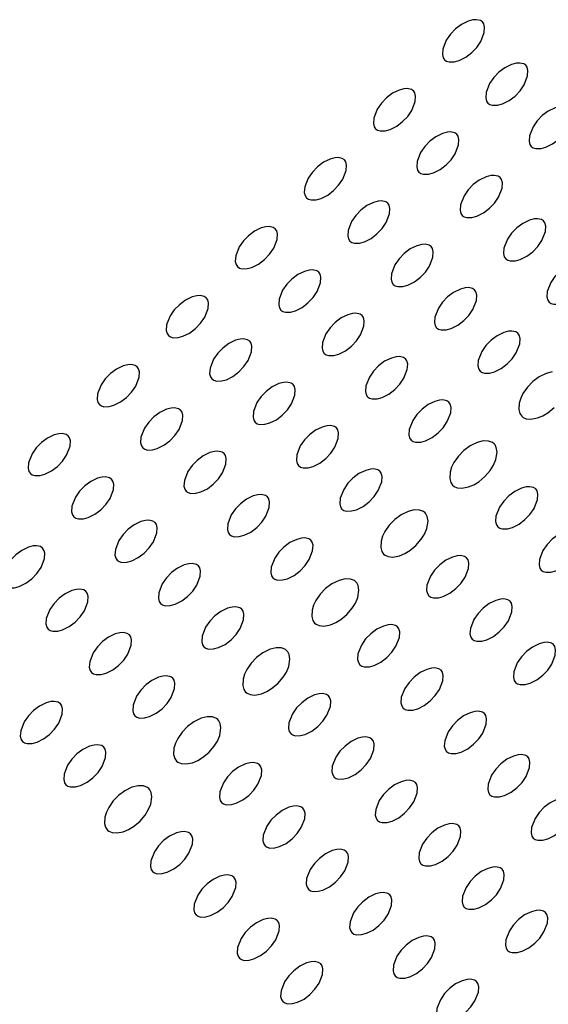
# Model space of a CAD drawing. Header units: millimetres. Extents: x 0 to 0.902, y -0.904 to 0.
# Tile 3 of 6: x 0.201 to 0.391, y -0.684 to -0.33. Entities that reach past the tile are written whole.
import ezdxf

# ---------------------------------------------------------------- set-up
doc = ezdxf.new("R2010")
doc.units = ezdxf.units.MM
doc.layers.add('BLOCKS', color=3, linetype='Continuous')

msp = doc.modelspace()

# ---------------------------------------------------------------- linework, layer by layer
at = {"layer": 'BLOCKS'}
for points in [[(0.36801, -0.33506), (0.36813, -0.33312), (0.36785, -0.332), (0.36736, -0.33127), (0.36662, -0.33078), (0.36515, -0.33047), (0.36396, -0.33054), (0.36227, -0.33098), (0.35987, -0.33214), (0.35772, -0.33374), (0.35589, -0.33563), (0.3544, -0.33779), (0.35313, -0.34101), (0.353, -0.34297), (0.35328, -0.34411), (0.35378, -0.34485), (0.35449, -0.34533), (0.35543, -0.3456), (0.35724, -0.34556), (0.35899, -0.3451), (0.36137, -0.34391), (0.3635, -0.3423), (0.36531, -0.34041), (0.36678, -0.33825)], [(0.38234, -0.35381), (0.38357, -0.35062), (0.38369, -0.34867), (0.38341, -0.34756), (0.38291, -0.34683), (0.38218, -0.34633), (0.38071, -0.34602), (0.37952, -0.3461), (0.37783, -0.34653), (0.37542, -0.3477), (0.37327, -0.3493), (0.37145, -0.35119), (0.36995, -0.35335), (0.36869, -0.35656), (0.36855, -0.35853), (0.36883, -0.35966), (0.36933, -0.36041), (0.37004, -0.36089), (0.37098, -0.36116), (0.3728, -0.36112), (0.37454, -0.36065), (0.37693, -0.35947), (0.37906, -0.35786), (0.38087, -0.35597)], [(0.34326, -0.35981), (0.34338, -0.35787), (0.3431, -0.35675), (0.34261, -0.35602), (0.34187, -0.35552), (0.3404, -0.35522), (0.33921, -0.35529), (0.33753, -0.35573), (0.33512, -0.35689), (0.33297, -0.35849), (0.33114, -0.36038), (0.32965, -0.36254), (0.32838, -0.36576), (0.32825, -0.36772), (0.32853, -0.36886), (0.32903, -0.3696), (0.32974, -0.37008), (0.33068, -0.37035), (0.33249, -0.37031), (0.33424, -0.36984), (0.33662, -0.36866), (0.33876, -0.36705), (0.34056, -0.36516), (0.34203, -0.363)], [(0.39912, -0.36617), (0.39925, -0.36423), (0.39896, -0.36312), (0.39847, -0.36238), (0.39773, -0.36189), (0.39627, -0.36158), (0.39507, -0.36166), (0.39339, -0.36209), (0.39098, -0.36325), (0.38883, -0.36485), (0.387, -0.36674), (0.38551, -0.3689), (0.38424, -0.37212), (0.38411, -0.37408), (0.38439, -0.37522), (0.38489, -0.37596), (0.3856, -0.37645), (0.38654, -0.37671), (0.38836, -0.37668), (0.3901, -0.37621), (0.39249, -0.37502), (0.39462, -0.37341), (0.39642, -0.37152), (0.39789, -0.36936)], [(0.35759, -0.37856), (0.35882, -0.37537), (0.35894, -0.37342), (0.35866, -0.37231), (0.35816, -0.37158), (0.35743, -0.37108), (0.35596, -0.37077), (0.35477, -0.37085), (0.35308, -0.37128), (0.35067, -0.37245), (0.34852, -0.37405), (0.3467, -0.37593), (0.3452, -0.37809), (0.34394, -0.38131), (0.3438, -0.38328), (0.34409, -0.38441), (0.34458, -0.38515), (0.34529, -0.38564), (0.34624, -0.38591), (0.34805, -0.38587), (0.34979, -0.3854), (0.35218, -0.38422), (0.35431, -0.3826), (0.35612, -0.38071)], [(0.31851, -0.38456), (0.31864, -0.38262), (0.31835, -0.3815), (0.31786, -0.38077), (0.31712, -0.38027), (0.31566, -0.37997), (0.31446, -0.38004), (0.31278, -0.38047), (0.31037, -0.38164), (0.30822, -0.38324), (0.30639, -0.38513), (0.3049, -0.38729), (0.30363, -0.3905), (0.3035, -0.39247), (0.30378, -0.39361), (0.30428, -0.39435), (0.30499, -0.39483), (0.30593, -0.3951), (0.30775, -0.39506), (0.30949, -0.39459), (0.31188, -0.39341), (0.31401, -0.3918), (0.31581, -0.38991), (0.31728, -0.38775)], [(0.37438, -0.39092), (0.3745, -0.38898), (0.37421, -0.38786), (0.37372, -0.38713), (0.37299, -0.38664), (0.37152, -0.38633), (0.37032, -0.38641), (0.36864, -0.38684), (0.36623, -0.388), (0.36408, -0.3896), (0.36225, -0.39149), (0.36076, -0.39365), (0.3595, -0.39687), (0.35936, -0.39883), (0.35964, -0.39997), (0.36014, -0.40071), (0.36085, -0.40119), (0.36179, -0.40146), (0.36361, -0.40143), (0.36535, -0.40096), (0.36774, -0.39977), (0.36987, -0.39816), (0.37167, -0.39627), (0.37314, -0.39411)], [(0.33284, -0.4033), (0.33407, -0.40012), (0.33419, -0.39817), (0.33391, -0.39706), (0.33341, -0.39632), (0.33268, -0.39583), (0.33121, -0.39552), (0.33002, -0.3956), (0.32833, -0.39603), (0.32593, -0.3972), (0.32377, -0.3988), (0.32195, -0.40068), (0.32046, -0.40284), (0.31919, -0.40606), (0.31905, -0.40802), (0.31934, -0.40916), (0.31984, -0.4099), (0.32055, -0.41039), (0.32149, -0.41066), (0.3233, -0.41062), (0.32505, -0.41015), (0.32743, -0.40896), (0.32956, -0.40735), (0.33137, -0.40546)], [(0.38993, -0.40648), (0.39005, -0.40454), (0.38977, -0.40342), (0.38928, -0.40269), (0.38854, -0.40219), (0.38707, -0.40189), (0.38588, -0.40196), (0.3842, -0.40239), (0.38179, -0.40356), (0.37964, -0.40516), (0.37781, -0.40705), (0.37632, -0.40921), (0.37505, -0.41242), (0.37492, -0.41439), (0.3752, -0.41553), (0.3757, -0.41627), (0.37641, -0.41675), (0.37735, -0.41702), (0.37916, -0.41698), (0.38091, -0.41651), (0.38329, -0.41533), (0.38542, -0.41372), (0.38723, -0.41183), (0.3887, -0.40967)], [(0.29377, -0.40931), (0.29389, -0.40736), (0.2936, -0.40625), (0.29311, -0.40552), (0.29238, -0.40502), (0.29091, -0.40471), (0.28971, -0.40479), (0.28803, -0.40522), (0.28562, -0.40639), (0.28347, -0.40799), (0.28164, -0.40988), (0.28015, -0.41204), (0.27889, -0.41525), (0.27875, -0.41722), (0.27903, -0.41835), (0.27953, -0.41909), (0.28024, -0.41958), (0.28118, -0.41985), (0.283, -0.41981), (0.28474, -0.41934), (0.28713, -0.41816), (0.28926, -0.41655), (0.29106, -0.41466), (0.29253, -0.4125)], [(0.34963, -0.41567), (0.34975, -0.41373), (0.34947, -0.41261), (0.34897, -0.41188), (0.34824, -0.41139), (0.34677, -0.41108), (0.34558, -0.41115), (0.34389, -0.41159), (0.34148, -0.41275), (0.33933, -0.41435), (0.3375, -0.41624), (0.33601, -0.4184), (0.33475, -0.42162), (0.33461, -0.42358), (0.33489, -0.42472), (0.33539, -0.42546), (0.3361, -0.42594), (0.33704, -0.42621), (0.33886, -0.42617), (0.3406, -0.42571), (0.34299, -0.42452), (0.34512, -0.42291), (0.34692, -0.42102), (0.3484, -0.41886)], [(0.30809, -0.42805), (0.30932, -0.42486), (0.30944, -0.42292), (0.30916, -0.42181), (0.30867, -0.42107), (0.30793, -0.42058), (0.30646, -0.42027), (0.30527, -0.42035), (0.30359, -0.42078), (0.30118, -0.42194), (0.29903, -0.42354), (0.2972, -0.42543), (0.29571, -0.42759), (0.29444, -0.43081), (0.29431, -0.43277), (0.29459, -0.43391), (0.29509, -0.43465), (0.2958, -0.43514), (0.29674, -0.4354), (0.29855, -0.43537), (0.3003, -0.4349), (0.30268, -0.43371), (0.30481, -0.4321), (0.30662, -0.43021)], [(0.40549, -0.42204), (0.40561, -0.42009), (0.40533, -0.41898), (0.40483, -0.41824), (0.4041, -0.41775), (0.40263, -0.41744), (0.40144, -0.41752), (0.39975, -0.41795), (0.39734, -0.41912), (0.39519, -0.42072), (0.39337, -0.4226), (0.39187, -0.42476), (0.39061, -0.42798), (0.39047, -0.42994), (0.39075, -0.43108), (0.39125, -0.43182), (0.39196, -0.43231), (0.3929, -0.43258), (0.39472, -0.43254), (0.39646, -0.43207), (0.39885, -0.43089), (0.40098, -0.42927), (0.40279, -0.42738), (0.40426, -0.42523)], [(0.36518, -0.43123), (0.36531, -0.42928), (0.36502, -0.42817), (0.36453, -0.42744), (0.36379, -0.42694), (0.36232, -0.42663), (0.36113, -0.42671), (0.35945, -0.42714), (0.35704, -0.42831), (0.35489, -0.42991), (0.35306, -0.4318), (0.35157, -0.43396), (0.3503, -0.43717), (0.35017, -0.43914), (0.35045, -0.44027), (0.35095, -0.44102), (0.35166, -0.4415), (0.3526, -0.44177), (0.35441, -0.44173), (0.35616, -0.44126), (0.35854, -0.44008), (0.36068, -0.43847), (0.36248, -0.43658), (0.36395, -0.43442)], [(0.26902, -0.43406), (0.26914, -0.43211), (0.26886, -0.431), (0.26836, -0.43027), (0.26763, -0.42977), (0.26616, -0.42946), (0.26497, -0.42954), (0.26328, -0.42997), (0.26087, -0.43114), (0.25872, -0.43274), (0.25689, -0.43462), (0.2554, -0.43678), (0.25414, -0.44), (0.254, -0.44197), (0.25428, -0.4431), (0.25478, -0.44384), (0.25549, -0.44433), (0.25643, -0.4446), (0.25825, -0.44456), (0.25999, -0.44409), (0.26238, -0.44291), (0.26451, -0.44129), (0.26631, -0.4394), (0.26779, -0.43725)], [(0.32488, -0.44042), (0.325, -0.43848), (0.32472, -0.43736), (0.32422, -0.43663), (0.32349, -0.43613), (0.32202, -0.43583), (0.32083, -0.4359), (0.31914, -0.43634), (0.31673, -0.4375), (0.31458, -0.4391), (0.31276, -0.44099), (0.31126, -0.44315), (0.31, -0.44637), (0.30986, -0.44833), (0.31014, -0.44947), (0.31064, -0.45021), (0.31135, -0.45069), (0.31229, -0.45096), (0.31411, -0.45092), (0.31585, -0.45046), (0.31824, -0.44927), (0.32037, -0.44766), (0.32218, -0.44577), (0.32365, -0.44361)], [(0.28334, -0.4528), (0.28457, -0.44961), (0.28469, -0.44767), (0.28441, -0.44655), (0.28392, -0.44582), (0.28318, -0.44533), (0.28171, -0.44502), (0.28052, -0.4451), (0.27884, -0.44553), (0.27643, -0.44669), (0.27428, -0.44829), (0.27245, -0.45018), (0.27096, -0.45234), (0.26969, -0.45556), (0.26956, -0.45752), (0.26984, -0.45866), (0.27034, -0.4594), (0.27105, -0.45988), (0.27199, -0.46015), (0.2738, -0.46012), (0.27555, -0.45965), (0.27793, -0.45846), (0.28007, -0.45685), (0.28187, -0.45496)], [(0.38074, -0.44678), (0.38086, -0.44484), (0.38058, -0.44373), (0.38008, -0.44299), (0.37935, -0.4425), (0.37788, -0.44219), (0.37669, -0.44227), (0.375, -0.4427), (0.3726, -0.44386), (0.37044, -0.44546), (0.36862, -0.44735), (0.36712, -0.44951), (0.36586, -0.45273), (0.36572, -0.45469), (0.36601, -0.45583), (0.36651, -0.45657), (0.36721, -0.45706), (0.36816, -0.45733), (0.36997, -0.45729), (0.37171, -0.45682), (0.3741, -0.45563), (0.37623, -0.45402), (0.37804, -0.45213), (0.37951, -0.44997)], [(0.34043, -0.45598), (0.34056, -0.45403), (0.34027, -0.45292), (0.33978, -0.45219), (0.33904, -0.45169), (0.33758, -0.45138), (0.33638, -0.45146), (0.3347, -0.45189), (0.33229, -0.45306), (0.33014, -0.45466), (0.32831, -0.45654), (0.32682, -0.4587), (0.32555, -0.46192), (0.32542, -0.46389), (0.3257, -0.46502), (0.3262, -0.46576), (0.32691, -0.46625), (0.32785, -0.46652), (0.32967, -0.46648), (0.33141, -0.46601), (0.3338, -0.46483), (0.33593, -0.46321), (0.33773, -0.46132), (0.3392, -0.45917)], [(0.24427, -0.4588), (0.24439, -0.45686), (0.24411, -0.45575), (0.24361, -0.45501), (0.24288, -0.45452), (0.24141, -0.45421), (0.24022, -0.45429), (0.23853, -0.45472), (0.23612, -0.45588), (0.23397, -0.45749), (0.23215, -0.45937), (0.23065, -0.46153), (0.22939, -0.46475), (0.22925, -0.46671), (0.22953, -0.46785), (0.23003, -0.46859), (0.23074, -0.46908), (0.23168, -0.46935), (0.2335, -0.46931), (0.23524, -0.46884), (0.23763, -0.46765), (0.23976, -0.46604), (0.24157, -0.46415), (0.24304, -0.46199)], [(0.30013, -0.46517), (0.30025, -0.46323), (0.29997, -0.46211), (0.29947, -0.46138), (0.29874, -0.46088), (0.29727, -0.46058), (0.29608, -0.46065), (0.29439, -0.46108), (0.29198, -0.46225), (0.28983, -0.46385), (0.28801, -0.46574), (0.28651, -0.4679), (0.28525, -0.47111), (0.28511, -0.47308), (0.2854, -0.47422), (0.28589, -0.47496), (0.2866, -0.47544), (0.28755, -0.47571), (0.28936, -0.47567), (0.2911, -0.4752), (0.29349, -0.47402), (0.29562, -0.47241), (0.29743, -0.47052), (0.2989, -0.46836)], [(0.25859, -0.47755), (0.25982, -0.47436), (0.25995, -0.47242), (0.25966, -0.4713), (0.25917, -0.47057), (0.25843, -0.47008), (0.25697, -0.46977), (0.25577, -0.46984), (0.25409, -0.47028), (0.25168, -0.47144), (0.24953, -0.47304), (0.2477, -0.47493), (0.24621, -0.47709), (0.24494, -0.48031), (0.24481, -0.48227), (0.24509, -0.48341), (0.24559, -0.48415), (0.2463, -0.48463), (0.24724, -0.4849), (0.24906, -0.48486), (0.2508, -0.4844), (0.25319, -0.48321), (0.25532, -0.4816), (0.25712, -0.47971)], [(0.35599, -0.47153), (0.35611, -0.46959), (0.35583, -0.46847), (0.35533, -0.46774), (0.3546, -0.46725), (0.35313, -0.46694), (0.35194, -0.46702), (0.35025, -0.46745), (0.34785, -0.46861), (0.3457, -0.47021), (0.34387, -0.4721), (0.34238, -0.47426), (0.34111, -0.47748), (0.34097, -0.47944), (0.34126, -0.48058), (0.34176, -0.48132), (0.34247, -0.48181), (0.34341, -0.48207), (0.34522, -0.48204), (0.34697, -0.48157), (0.34935, -0.48038), (0.35148, -0.47877), (0.35329, -0.47688), (0.35476, -0.47472)], [(0.31569, -0.48073), (0.31581, -0.47878), (0.31552, -0.47767), (0.31503, -0.47693), (0.3143, -0.47644), (0.31283, -0.47613), (0.31163, -0.47621), (0.30995, -0.47664), (0.30754, -0.47781), (0.30539, -0.47941), (0.30356, -0.48129), (0.30207, -0.48345), (0.30081, -0.48667), (0.30067, -0.48863), (0.30095, -0.48977), (0.30145, -0.49051), (0.30216, -0.491), (0.3031, -0.49127), (0.30492, -0.49123), (0.30666, -0.49076), (0.30905, -0.48957), (0.31118, -0.48796), (0.31298, -0.48607), (0.31445, -0.48392)], [(0.21952, -0.48355), (0.21964, -0.48161), (0.21936, -0.4805), (0.21886, -0.47976), (0.21813, -0.47927), (0.21666, -0.47896), (0.21547, -0.47904), (0.21378, -0.47947), (0.21137, -0.48063), (0.20922, -0.48223), (0.2074, -0.48412), (0.2059, -0.48628), (0.20464, -0.4895), (0.2045, -0.49146), (0.20479, -0.4926), (0.20528, -0.49334), (0.20599, -0.49383), (0.20694, -0.49409), (0.20875, -0.49406), (0.21049, -0.49359), (0.21288, -0.4924), (0.21501, -0.49079), (0.21682, -0.4889), (0.21829, -0.48674)], [(0.37216, -0.48829), (0.3726, -0.48566), (0.37234, -0.48402), (0.37187, -0.48307), (0.37153, -0.48266), (0.37102, -0.48225), (0.36959, -0.48169), (0.36766, -0.48164), (0.36546, -0.48218), (0.36292, -0.48341), (0.36065, -0.4851), (0.35872, -0.4871), (0.35714, -0.48939), (0.35632, -0.49109), (0.35578, -0.49289), (0.35564, -0.49514), (0.35602, -0.49655), (0.35668, -0.49751), (0.3572, -0.49794), (0.3583, -0.49841), (0.36001, -0.49858), (0.36235, -0.49813), (0.36426, -0.49734), (0.36604, -0.49627), (0.36827, -0.4944), (0.37016, -0.4922), (0.37131, -0.49032)], [(0.27538, -0.48992), (0.2755, -0.48797), (0.27522, -0.48686), (0.27472, -0.48613), (0.27399, -0.48563), (0.27252, -0.48532), (0.27133, -0.4854), (0.26964, -0.48583), (0.26724, -0.487), (0.26508, -0.4886), (0.26326, -0.49049), (0.26177, -0.49265), (0.2605, -0.49586), (0.26036, -0.49783), (0.26065, -0.49896), (0.26115, -0.49971), (0.26186, -0.50019), (0.2628, -0.50046), (0.26461, -0.50042), (0.26636, -0.49995), (0.26874, -0.49877), (0.27087, -0.49716), (0.27268, -0.49527), (0.27415, -0.49311)], [(0.23384, -0.5023), (0.23508, -0.49911), (0.2352, -0.49717), (0.23491, -0.49605), (0.23442, -0.49532), (0.23369, -0.49482), (0.23222, -0.49452), (0.23102, -0.49459), (0.22934, -0.49503), (0.22693, -0.49619), (0.22478, -0.49779), (0.22295, -0.49968), (0.22146, -0.50184), (0.2202, -0.50506), (0.22006, -0.50702), (0.22034, -0.50816), (0.22084, -0.5089), (0.22155, -0.50938), (0.22249, -0.50965), (0.22431, -0.50961), (0.22605, -0.50914), (0.22844, -0.50796), (0.23057, -0.50635), (0.23237, -0.50446)], [(0.33124, -0.49628), (0.33136, -0.49434), (0.33108, -0.49322), (0.33059, -0.49249), (0.32985, -0.492), (0.32838, -0.49169), (0.32719, -0.49176), (0.32551, -0.4922), (0.3231, -0.49336), (0.32095, -0.49496), (0.31912, -0.49685), (0.31763, -0.49901), (0.31636, -0.50223), (0.31623, -0.50419), (0.31651, -0.50533), (0.31701, -0.50607), (0.31772, -0.50655), (0.31866, -0.50682), (0.32047, -0.50678), (0.32222, -0.50632), (0.3246, -0.50513), (0.32673, -0.50352), (0.32854, -0.50163), (0.33001, -0.49947)], [(0.38587, -0.50584), (0.3871, -0.50265), (0.38723, -0.5007), (0.38694, -0.49959), (0.38645, -0.49886), (0.38571, -0.49836), (0.38424, -0.49805), (0.38305, -0.49813), (0.38137, -0.49856), (0.37896, -0.49973), (0.37681, -0.50133), (0.37498, -0.50321), (0.37349, -0.50537), (0.37222, -0.50859), (0.37209, -0.51055), (0.37237, -0.51169), (0.37287, -0.51243), (0.37358, -0.51292), (0.37452, -0.51319), (0.37633, -0.51315), (0.37808, -0.51268), (0.38047, -0.5115), (0.3826, -0.50988), (0.3844, -0.50799)], [(0.29094, -0.50547), (0.29106, -0.50353), (0.29078, -0.50242), (0.29028, -0.50168), (0.28955, -0.50119), (0.28808, -0.50088), (0.28689, -0.50096), (0.2852, -0.50139), (0.28279, -0.50255), (0.28064, -0.50415), (0.27881, -0.50604), (0.27732, -0.5082), (0.27606, -0.51142), (0.27592, -0.51338), (0.2762, -0.51452), (0.2767, -0.51526), (0.27741, -0.51575), (0.27835, -0.51601), (0.28017, -0.51598), (0.28191, -0.51551), (0.2843, -0.51432), (0.28643, -0.51271), (0.28823, -0.51082), (0.28971, -0.50866)], [(0.34741, -0.51304), (0.34785, -0.51041), (0.3476, -0.50877), (0.34712, -0.50782), (0.34678, -0.50741), (0.34627, -0.507), (0.34484, -0.50644), (0.34291, -0.50639), (0.34071, -0.50692), (0.33817, -0.50816), (0.3359, -0.50985), (0.33397, -0.51185), (0.33239, -0.51414), (0.33158, -0.51584), (0.33103, -0.51764), (0.33089, -0.51989), (0.33127, -0.5213), (0.33193, -0.52226), (0.33245, -0.52268), (0.33355, -0.52316), (0.33526, -0.52332), (0.3376, -0.52288), (0.33951, -0.52209), (0.34129, -0.52101), (0.34352, -0.51915), (0.34541, -0.51694), (0.34657, -0.51507)], [(0.25063, -0.51467), (0.25075, -0.51272), (0.25047, -0.51161), (0.24998, -0.51088), (0.24924, -0.51038), (0.24777, -0.51007), (0.24658, -0.51015), (0.2449, -0.51058), (0.24249, -0.51175), (0.24034, -0.51335), (0.23851, -0.51523), (0.23702, -0.51739), (0.23575, -0.52061), (0.23562, -0.52258), (0.2359, -0.52371), (0.2364, -0.52445), (0.23711, -0.52494), (0.23805, -0.52521), (0.23986, -0.52517), (0.24161, -0.5247), (0.24399, -0.52352), (0.24612, -0.5219), (0.24793, -0.52001), (0.2494, -0.51786)], [(0.40266, -0.5182), (0.40278, -0.51626), (0.4025, -0.51514), (0.402, -0.51441), (0.40127, -0.51392), (0.3998, -0.51361), (0.39861, -0.51368), (0.39692, -0.51412), (0.39452, -0.51528), (0.39236, -0.51688), (0.39054, -0.51877), (0.38905, -0.52093), (0.38778, -0.52415), (0.38764, -0.52611), (0.38793, -0.52725), (0.38843, -0.52799), (0.38914, -0.52847), (0.39008, -0.52874), (0.39189, -0.52871), (0.39363, -0.52824), (0.39602, -0.52705), (0.39815, -0.52544), (0.39996, -0.52355), (0.40143, -0.52139)], [(0.2091, -0.52705), (0.21033, -0.52386), (0.21045, -0.52192), (0.21017, -0.5208), (0.20967, -0.52007), (0.20894, -0.51957), (0.20747, -0.51927), (0.20628, -0.51934), (0.20459, -0.51977), (0.20218, -0.52094), (0.20003, -0.52254), (0.1982, -0.52443), (0.19671, -0.52659), (0.19545, -0.5298), (0.19531, -0.53177), (0.19559, -0.53291), (0.19609, -0.53365), (0.1968, -0.53413), (0.19774, -0.5344), (0.19956, -0.53436), (0.2013, -0.53389), (0.20369, -0.53271), (0.20582, -0.5311), (0.20762, -0.52921)], [(0.30649, -0.52103), (0.30662, -0.51909), (0.30633, -0.51797), (0.30584, -0.51724), (0.3051, -0.51674), (0.30363, -0.51644), (0.30244, -0.51651), (0.30076, -0.51695), (0.29835, -0.51811), (0.2962, -0.51971), (0.29437, -0.5216), (0.29288, -0.52376), (0.29161, -0.52698), (0.29148, -0.52894), (0.29176, -0.53008), (0.29226, -0.53082), (0.29297, -0.5313), (0.29391, -0.53157), (0.29572, -0.53153), (0.29747, -0.53107), (0.29986, -0.52988), (0.30199, -0.52827), (0.30379, -0.52638), (0.30526, -0.52422)], [(0.36112, -0.53058), (0.36235, -0.52739), (0.36248, -0.52545), (0.36219, -0.52434), (0.3617, -0.5236), (0.36096, -0.52311), (0.3595, -0.5228), (0.3583, -0.52288), (0.35662, -0.52331), (0.35421, -0.52447), (0.35206, -0.52608), (0.35023, -0.52796), (0.34874, -0.53012), (0.34747, -0.53334), (0.34734, -0.5353), (0.34762, -0.53644), (0.34812, -0.53718), (0.34883, -0.53767), (0.34977, -0.53794), (0.35159, -0.5379), (0.35333, -0.53743), (0.35572, -0.53624), (0.35785, -0.53463), (0.35965, -0.53274)], [(0.26619, -0.53022), (0.26631, -0.52828), (0.26603, -0.52716), (0.26553, -0.52643), (0.2648, -0.52594), (0.26333, -0.52563), (0.26214, -0.52571), (0.26045, -0.52614), (0.25804, -0.5273), (0.25589, -0.5289), (0.25407, -0.53079), (0.25257, -0.53295), (0.25131, -0.53617), (0.25117, -0.53813), (0.25145, -0.53927), (0.25195, -0.54001), (0.25266, -0.5405), (0.2536, -0.54076), (0.25542, -0.54073), (0.25716, -0.54026), (0.25955, -0.53907), (0.26168, -0.53746), (0.26349, -0.53557), (0.26496, -0.53341)], [(0.32266, -0.53779), (0.3231, -0.53516), (0.32285, -0.53352), (0.32237, -0.53257), (0.32203, -0.53216), (0.32152, -0.53175), (0.32009, -0.53119), (0.31816, -0.53114), (0.31596, -0.53167), (0.31342, -0.53291), (0.31115, -0.5346), (0.30922, -0.5366), (0.30764, -0.53889), (0.30683, -0.54058), (0.30628, -0.54239), (0.30615, -0.54464), (0.30652, -0.54605), (0.30718, -0.54701), (0.3077, -0.54743), (0.30881, -0.54791), (0.31051, -0.54807), (0.31285, -0.54763), (0.31477, -0.54684), (0.31654, -0.54576), (0.31877, -0.5439), (0.32066, -0.54169), (0.32182, -0.53982)], [(0.22588, -0.53942), (0.22601, -0.53747), (0.22572, -0.53636), (0.22523, -0.53562), (0.22449, -0.53513), (0.22302, -0.53482), (0.22183, -0.5349), (0.22015, -0.53533), (0.21774, -0.5365), (0.21559, -0.5381), (0.21376, -0.53998), (0.21227, -0.54214), (0.211, -0.54536), (0.21087, -0.54732), (0.21115, -0.54846), (0.21165, -0.5492), (0.21236, -0.54969), (0.2133, -0.54996), (0.21511, -0.54992), (0.21686, -0.54945), (0.21924, -0.54826), (0.22138, -0.54665), (0.22318, -0.54476), (0.22465, -0.5426)], [(0.37791, -0.54295), (0.37803, -0.54101), (0.37775, -0.53989), (0.37725, -0.53916), (0.37652, -0.53866), (0.37505, -0.53836), (0.37386, -0.53843), (0.37217, -0.53887), (0.36977, -0.54003), (0.36762, -0.54163), (0.36579, -0.54352), (0.3643, -0.54568), (0.36303, -0.5489), (0.3629, -0.55086), (0.36318, -0.552), (0.36368, -0.55274), (0.36439, -0.55322), (0.36533, -0.55349), (0.36714, -0.55345), (0.36889, -0.55299), (0.37127, -0.5518), (0.3734, -0.55019), (0.37521, -0.5483), (0.37668, -0.54614)], [(0.28174, -0.54578), (0.28187, -0.54384), (0.28158, -0.54272), (0.28109, -0.54199), (0.28035, -0.54149), (0.27889, -0.54119), (0.27769, -0.54126), (0.27601, -0.54169), (0.2736, -0.54286), (0.27145, -0.54446), (0.26962, -0.54635), (0.26813, -0.54851), (0.26686, -0.55172), (0.26673, -0.55369), (0.26701, -0.55483), (0.26751, -0.55557), (0.26822, -0.55605), (0.26916, -0.55632), (0.27098, -0.55628), (0.27272, -0.55581), (0.27511, -0.55463), (0.27724, -0.55302), (0.27904, -0.55113), (0.28051, -0.54897)], [(0.33637, -0.55533), (0.33761, -0.55214), (0.33773, -0.5502), (0.33744, -0.54909), (0.33695, -0.54835), (0.33622, -0.54786), (0.33475, -0.54755), (0.33356, -0.54763), (0.33187, -0.54806), (0.32946, -0.54922), (0.32731, -0.55082), (0.32548, -0.55271), (0.32399, -0.55487), (0.32273, -0.55809), (0.32259, -0.56005), (0.32287, -0.56119), (0.32337, -0.56193), (0.32408, -0.56242), (0.32502, -0.56268), (0.32684, -0.56265), (0.32858, -0.56218), (0.33097, -0.56099), (0.3331, -0.55938), (0.3349, -0.55749)], [(0.24144, -0.55497), (0.24156, -0.55303), (0.24128, -0.55191), (0.24078, -0.55118), (0.24005, -0.55069), (0.23858, -0.55038), (0.23739, -0.55045), (0.2357, -0.55089), (0.2333, -0.55205), (0.23114, -0.55365), (0.22932, -0.55554), (0.22782, -0.5577), (0.22656, -0.56092), (0.22642, -0.56288), (0.22671, -0.56402), (0.22721, -0.56476), (0.22791, -0.56524), (0.22886, -0.56551), (0.23067, -0.56547), (0.23241, -0.56501), (0.2348, -0.56382), (0.23693, -0.56221), (0.23874, -0.56032), (0.24021, -0.55816)], [(0.39347, -0.55851), (0.39359, -0.55656), (0.39331, -0.55545), (0.39281, -0.55472), (0.39208, -0.55422), (0.39061, -0.55391), (0.38942, -0.55399), (0.38773, -0.55442), (0.38532, -0.55559), (0.38317, -0.55719), (0.38134, -0.55908), (0.37985, -0.56124), (0.37859, -0.56445), (0.37845, -0.56642), (0.37873, -0.56755), (0.37923, -0.56829), (0.37994, -0.56878), (0.38088, -0.56905), (0.3827, -0.56901), (0.38444, -0.56854), (0.38683, -0.56736), (0.38896, -0.56575), (0.39077, -0.56386), (0.39224, -0.5617)], [(0.29791, -0.56254), (0.29835, -0.5599), (0.2981, -0.55827), (0.29762, -0.55731), (0.29728, -0.55691), (0.29677, -0.5565), (0.29534, -0.55594), (0.29342, -0.55589), (0.29121, -0.55642), (0.28867, -0.55766), (0.2864, -0.55935), (0.28447, -0.56135), (0.2829, -0.56363), (0.28208, -0.56533), (0.28153, -0.56713), (0.2814, -0.56939), (0.28177, -0.5708), (0.28243, -0.57176), (0.28296, -0.57218), (0.28406, -0.57266), (0.28576, -0.57282), (0.28811, -0.57238), (0.29002, -0.57158), (0.29179, -0.57051), (0.29402, -0.56865), (0.29591, -0.56644), (0.29707, -0.56457)], [(0.35316, -0.5677), (0.35328, -0.56576), (0.353, -0.56464), (0.35251, -0.56391), (0.35177, -0.56341), (0.3503, -0.56311), (0.34911, -0.56318), (0.34743, -0.56361), (0.34502, -0.56478), (0.34287, -0.56638), (0.34104, -0.56827), (0.33955, -0.57043), (0.33828, -0.57364), (0.33815, -0.57561), (0.33843, -0.57675), (0.33893, -0.57749), (0.33964, -0.57797), (0.34058, -0.57824), (0.34239, -0.5782), (0.34414, -0.57773), (0.34652, -0.57655), (0.34865, -0.57494), (0.35046, -0.57305), (0.35193, -0.57089)], [(0.257, -0.57053), (0.25712, -0.56859), (0.25683, -0.56747), (0.25634, -0.56674), (0.25561, -0.56624), (0.25414, -0.56593), (0.25295, -0.56601), (0.25126, -0.56644), (0.24885, -0.56761), (0.2467, -0.56921), (0.24487, -0.5711), (0.24338, -0.57326), (0.24212, -0.57647), (0.24198, -0.57844), (0.24226, -0.57957), (0.24276, -0.58032), (0.24347, -0.5808), (0.24441, -0.58107), (0.24623, -0.58103), (0.24797, -0.58056), (0.25036, -0.57938), (0.25249, -0.57777), (0.25429, -0.57588), (0.25576, -0.57372)], [(0.31163, -0.58008), (0.31286, -0.57689), (0.31298, -0.57495), (0.3127, -0.57383), (0.3122, -0.5731), (0.31147, -0.57261), (0.31, -0.5723), (0.30881, -0.57237), (0.30712, -0.57281), (0.30471, -0.57397), (0.30256, -0.57557), (0.30073, -0.57746), (0.29924, -0.57962), (0.29798, -0.58284), (0.29784, -0.5848), (0.29812, -0.58594), (0.29862, -0.58668), (0.29933, -0.58716), (0.30027, -0.58743), (0.30209, -0.58739), (0.30383, -0.58693), (0.30622, -0.58574), (0.30835, -0.58413), (0.31015, -0.58224)], [(0.21669, -0.57972), (0.21681, -0.57778), (0.21653, -0.57666), (0.21603, -0.57593), (0.2153, -0.57543), (0.21383, -0.57513), (0.21264, -0.5752), (0.21095, -0.57564), (0.20855, -0.5768), (0.2064, -0.5784), (0.20457, -0.58029), (0.20308, -0.58245), (0.20181, -0.58567), (0.20167, -0.58763), (0.20196, -0.58877), (0.20246, -0.58951), (0.20317, -0.58999), (0.20411, -0.59026), (0.20592, -0.59022), (0.20767, -0.58976), (0.21005, -0.58857), (0.21218, -0.58696), (0.21399, -0.58507), (0.21546, -0.58291)], [(0.36872, -0.58326), (0.36884, -0.58131), (0.36856, -0.5802), (0.36806, -0.57947), (0.36733, -0.57897), (0.36586, -0.57866), (0.36467, -0.57874), (0.36298, -0.57917), (0.36057, -0.58034), (0.35842, -0.58194), (0.3566, -0.58382), (0.3551, -0.58598), (0.35384, -0.5892), (0.3537, -0.59117), (0.35399, -0.5923), (0.35448, -0.59304), (0.35519, -0.59353), (0.35613, -0.5938), (0.35795, -0.59376), (0.35969, -0.59329), (0.36208, -0.59211), (0.36421, -0.59049), (0.36602, -0.5886), (0.36749, -0.58645)], [(0.27317, -0.58729), (0.2736, -0.58465), (0.27335, -0.58301), (0.27287, -0.58206), (0.27253, -0.58166), (0.27202, -0.58124), (0.27059, -0.58069), (0.26867, -0.58064), (0.26647, -0.58117), (0.26393, -0.58241), (0.26165, -0.5841), (0.25972, -0.5861), (0.25815, -0.58838), (0.25733, -0.59008), (0.25678, -0.59188), (0.25665, -0.59414), (0.25702, -0.59555), (0.25768, -0.59651), (0.25821, -0.59693), (0.25931, -0.59741), (0.26101, -0.59757), (0.26336, -0.59713), (0.26527, -0.59633), (0.26704, -0.59526), (0.26928, -0.5934), (0.27116, -0.59119), (0.27232, -0.58932)], [(0.32841, -0.59245), (0.32854, -0.59051), (0.32825, -0.58939), (0.32776, -0.58866), (0.32702, -0.58816), (0.32556, -0.58785), (0.32436, -0.58793), (0.32268, -0.58836), (0.32027, -0.58953), (0.31812, -0.59113), (0.31629, -0.59302), (0.3148, -0.59518), (0.31353, -0.59839), (0.3134, -0.60036), (0.31368, -0.60149), (0.31418, -0.60224), (0.31489, -0.60272), (0.31583, -0.60299), (0.31764, -0.60295), (0.31939, -0.60248), (0.32178, -0.6013), (0.32391, -0.59969), (0.32571, -0.5978), (0.32718, -0.59564)], [(0.23225, -0.59528), (0.23237, -0.59333), (0.23209, -0.59222), (0.23159, -0.59149), (0.23086, -0.59099), (0.22939, -0.59068), (0.2282, -0.59076), (0.22651, -0.59119), (0.2241, -0.59236), (0.22195, -0.59396), (0.22012, -0.59584), (0.21863, -0.598), (0.21737, -0.60122), (0.21723, -0.60319), (0.21751, -0.60432), (0.21801, -0.60506), (0.21872, -0.60555), (0.21966, -0.60582), (0.22148, -0.60578), (0.22322, -0.60531), (0.22561, -0.60413), (0.22774, -0.60252), (0.22954, -0.60062), (0.23102, -0.59847)], [(0.28688, -0.60483), (0.28811, -0.60164), (0.28823, -0.5997), (0.28795, -0.59858), (0.28745, -0.59785), (0.28672, -0.59735), (0.28525, -0.59705), (0.28406, -0.59712), (0.28237, -0.59756), (0.27996, -0.59872), (0.27781, -0.60032), (0.27599, -0.60221), (0.27449, -0.60437), (0.27323, -0.60759), (0.27309, -0.60955), (0.27338, -0.61069), (0.27387, -0.61143), (0.27458, -0.61191), (0.27552, -0.61218), (0.27734, -0.61214), (0.27908, -0.61168), (0.28147, -0.61049), (0.2836, -0.60888), (0.28541, -0.60699)], [(0.38304, -0.602), (0.38427, -0.59881), (0.3844, -0.59687), (0.38411, -0.59575), (0.38362, -0.59502), (0.38289, -0.59453), (0.38142, -0.59422), (0.38022, -0.59429), (0.37854, -0.59473), (0.37613, -0.59589), (0.37398, -0.59749), (0.37215, -0.59938), (0.37066, -0.60154), (0.3694, -0.60476), (0.36926, -0.60672), (0.36954, -0.60786), (0.37004, -0.6086), (0.37075, -0.60908), (0.37169, -0.60935), (0.37351, -0.60932), (0.37525, -0.60885), (0.37764, -0.60766), (0.37977, -0.60605), (0.38157, -0.60416)], [(0.34397, -0.608), (0.34409, -0.60606), (0.34381, -0.60495), (0.34331, -0.60421), (0.34258, -0.60372), (0.34111, -0.60341), (0.33992, -0.60349), (0.33823, -0.60392), (0.33583, -0.60508), (0.33367, -0.60669), (0.33185, -0.60857), (0.33036, -0.61073), (0.32909, -0.61395), (0.32895, -0.61591), (0.32924, -0.61705), (0.32974, -0.61779), (0.33045, -0.61828), (0.33139, -0.61855), (0.3332, -0.61851), (0.33494, -0.61804), (0.33733, -0.61685), (0.33946, -0.61524), (0.34127, -0.61335), (0.34274, -0.61119)], [(0.24842, -0.61204), (0.24885, -0.6094), (0.2486, -0.60776), (0.24812, -0.60681), (0.24778, -0.60641), (0.24727, -0.60599), (0.24584, -0.60544), (0.24392, -0.60539), (0.24172, -0.60592), (0.23918, -0.60715), (0.23691, -0.60885), (0.23497, -0.61084), (0.2334, -0.61313), (0.23258, -0.61483), (0.23204, -0.61663), (0.2319, -0.61889), (0.23227, -0.6203), (0.23293, -0.62126), (0.23346, -0.62168), (0.23456, -0.62216), (0.23626, -0.62232), (0.23861, -0.62188), (0.24052, -0.62108), (0.2423, -0.62001), (0.24453, -0.61815), (0.24642, -0.61594), (0.24757, -0.61407)], [(0.39983, -0.61437), (0.39995, -0.61243), (0.39967, -0.61131), (0.39917, -0.61058), (0.39844, -0.61008), (0.39697, -0.60978), (0.39578, -0.60985), (0.39409, -0.61028), (0.39169, -0.61145), (0.38954, -0.61305), (0.38771, -0.61494), (0.38622, -0.6171), (0.38495, -0.62031), (0.38482, -0.62228), (0.3851, -0.62342), (0.3856, -0.62416), (0.38631, -0.62464), (0.38725, -0.62491), (0.38906, -0.62487), (0.39081, -0.6244), (0.39319, -0.62322), (0.39532, -0.62161), (0.39713, -0.61972), (0.3986, -0.61756)], [(0.30366, -0.6172), (0.30379, -0.61525), (0.3035, -0.61414), (0.30301, -0.61341), (0.30227, -0.61291), (0.30081, -0.6126), (0.29961, -0.61268), (0.29793, -0.61311), (0.29552, -0.61428), (0.29337, -0.61588), (0.29154, -0.61777), (0.29005, -0.61992), (0.28878, -0.62314), (0.28865, -0.62511), (0.28893, -0.62624), (0.28943, -0.62698), (0.29014, -0.62747), (0.29108, -0.62774), (0.2929, -0.6277), (0.29464, -0.62723), (0.29703, -0.62605), (0.29916, -0.62444), (0.30096, -0.62255), (0.30243, -0.62039)], [(0.26213, -0.62958), (0.26336, -0.62639), (0.26348, -0.62445), (0.2632, -0.62333), (0.2627, -0.6226), (0.26197, -0.6221), (0.2605, -0.6218), (0.25931, -0.62187), (0.25762, -0.6223), (0.25522, -0.62347), (0.25306, -0.62507), (0.25124, -0.62696), (0.24975, -0.62912), (0.24848, -0.63233), (0.24834, -0.6343), (0.24863, -0.63544), (0.24913, -0.63618), (0.24983, -0.63666), (0.25078, -0.63693), (0.25259, -0.63689), (0.25433, -0.63642), (0.25672, -0.63524), (0.25885, -0.63363), (0.26066, -0.63174)], [(0.35829, -0.62675), (0.35953, -0.62356), (0.35965, -0.62162), (0.35937, -0.6205), (0.35887, -0.61977), (0.35814, -0.61927), (0.35667, -0.61897), (0.35548, -0.61904), (0.35379, -0.61948), (0.35138, -0.62064), (0.34923, -0.62224), (0.3474, -0.62413), (0.34591, -0.62629), (0.34465, -0.62951), (0.34451, -0.63147), (0.34479, -0.63261), (0.34529, -0.63335), (0.346, -0.63383), (0.34694, -0.6341), (0.34876, -0.63406), (0.3505, -0.6336), (0.35289, -0.63241), (0.35502, -0.6308), (0.35682, -0.62891)], [(0.31922, -0.63275), (0.31934, -0.63081), (0.31906, -0.6297), (0.31856, -0.62896), (0.31783, -0.62847), (0.31636, -0.62816), (0.31517, -0.62824), (0.31348, -0.62867), (0.31108, -0.62983), (0.30893, -0.63143), (0.3071, -0.63332), (0.30561, -0.63548), (0.30434, -0.6387), (0.30421, -0.64066), (0.30449, -0.6418), (0.30499, -0.64254), (0.3057, -0.64303), (0.30664, -0.64329), (0.30845, -0.64326), (0.3102, -0.64279), (0.31258, -0.6416), (0.31471, -0.63999), (0.31652, -0.6381), (0.31799, -0.63594)], [(0.37508, -0.63912), (0.3752, -0.63717), (0.37492, -0.63606), (0.37443, -0.63533), (0.37369, -0.63483), (0.37222, -0.63452), (0.37103, -0.6346), (0.36935, -0.63503), (0.36694, -0.6362), (0.36479, -0.6378), (0.36296, -0.63969), (0.36147, -0.64185), (0.3602, -0.64506), (0.36007, -0.64703), (0.36035, -0.64816), (0.36085, -0.6489), (0.36156, -0.64939), (0.3625, -0.64966), (0.36431, -0.64962), (0.36606, -0.64915), (0.36844, -0.64797), (0.37058, -0.64636), (0.37238, -0.64447), (0.37385, -0.64231)], [(0.27892, -0.64195), (0.27904, -0.64), (0.27875, -0.63889), (0.27826, -0.63816), (0.27753, -0.63766), (0.27606, -0.63735), (0.27487, -0.63743), (0.27318, -0.63786), (0.27077, -0.63903), (0.26862, -0.64063), (0.26679, -0.64251), (0.2653, -0.64467), (0.26404, -0.64789), (0.2639, -0.64985), (0.26418, -0.65099), (0.26468, -0.65173), (0.26539, -0.65222), (0.26633, -0.65249), (0.26815, -0.65245), (0.26989, -0.65198), (0.27228, -0.6508), (0.27441, -0.64918), (0.27621, -0.64729), (0.27768, -0.64514)], [(0.33355, -0.6515), (0.33478, -0.64831), (0.3349, -0.64637), (0.33462, -0.64525), (0.33412, -0.64452), (0.33339, -0.64402), (0.33192, -0.64372), (0.33073, -0.64379), (0.32904, -0.64422), (0.32663, -0.64539), (0.32448, -0.64699), (0.32265, -0.64888), (0.32116, -0.65104), (0.3199, -0.65425), (0.31976, -0.65622), (0.32004, -0.65736), (0.32054, -0.6581), (0.32125, -0.65858), (0.32219, -0.65885), (0.32401, -0.65881), (0.32575, -0.65834), (0.32814, -0.65716), (0.33027, -0.65555), (0.33208, -0.65366)], [(0.39064, -0.65467), (0.39076, -0.65273), (0.39048, -0.65162), (0.38998, -0.65088), (0.38925, -0.65039), (0.38778, -0.65008), (0.38659, -0.65016), (0.3849, -0.65059), (0.38249, -0.65175), (0.38034, -0.65335), (0.37852, -0.65524), (0.37702, -0.6574), (0.37576, -0.66062), (0.37562, -0.66258), (0.37591, -0.66372), (0.3764, -0.66446), (0.37711, -0.66495), (0.37806, -0.66521), (0.37987, -0.66518), (0.38161, -0.66471), (0.384, -0.66352), (0.38613, -0.66191), (0.38794, -0.66002), (0.38941, -0.65786)], [(0.29447, -0.6575), (0.29459, -0.65556), (0.29431, -0.65444), (0.29382, -0.65371), (0.29308, -0.65322), (0.29161, -0.65291), (0.29042, -0.65298), (0.28874, -0.65342), (0.28633, -0.65458), (0.28418, -0.65618), (0.28235, -0.65807), (0.28086, -0.66023), (0.27959, -0.66345), (0.27946, -0.66541), (0.27974, -0.66655), (0.28024, -0.66729), (0.28095, -0.66777), (0.28189, -0.66804), (0.2837, -0.66801), (0.28545, -0.66754), (0.28783, -0.66635), (0.28996, -0.66474), (0.29177, -0.66285), (0.29324, -0.66069)], [(0.35033, -0.66387), (0.35046, -0.66192), (0.35017, -0.66081), (0.34968, -0.66008), (0.34894, -0.65958), (0.34748, -0.65927), (0.34628, -0.65935), (0.3446, -0.65978), (0.34219, -0.66095), (0.34004, -0.66255), (0.33821, -0.66443), (0.33672, -0.66659), (0.33545, -0.66981), (0.33532, -0.67178), (0.3356, -0.67291), (0.3361, -0.67365), (0.33681, -0.67414), (0.33775, -0.67441), (0.33957, -0.67437), (0.34131, -0.6739), (0.3437, -0.67272), (0.34583, -0.6711), (0.34763, -0.66921), (0.3491, -0.66706)], [(0.3088, -0.67625), (0.31003, -0.67306), (0.31015, -0.67112), (0.30987, -0.67), (0.30937, -0.66927), (0.30864, -0.66877), (0.30717, -0.66846), (0.30598, -0.66854), (0.30429, -0.66897), (0.30188, -0.67014), (0.29973, -0.67174), (0.29791, -0.67363), (0.29641, -0.67579), (0.29515, -0.679), (0.29501, -0.68097), (0.2953, -0.6821), (0.29579, -0.68285), (0.2965, -0.68333), (0.29744, -0.6836), (0.29926, -0.68356), (0.301, -0.68309), (0.30339, -0.68191), (0.30552, -0.6803), (0.30733, -0.67841)], [(0.36589, -0.67942), (0.36601, -0.67748), (0.36573, -0.67636), (0.36523, -0.67563), (0.3645, -0.67514), (0.36303, -0.67483), (0.36184, -0.6749), (0.36015, -0.67534), (0.35775, -0.6765), (0.35559, -0.6781), (0.35377, -0.67999), (0.35228, -0.68215), (0.35101, -0.68537), (0.35087, -0.68733), (0.35116, -0.68847), (0.35166, -0.68921), (0.35237, -0.68969), (0.35331, -0.68996), (0.35512, -0.68993), (0.35687, -0.68946), (0.35925, -0.68827), (0.36138, -0.68666), (0.36319, -0.68477), (0.36466, -0.68261)]]:
    msp.add_lwpolyline(points, close=True, dxfattribs=at)
msp.add_lwpolyline([(0.39241, -0.45689), (0.39021, -0.45743), (0.38767, -0.45866), (0.3854, -0.46035), (0.38347, -0.46235), (0.38189, -0.46464), (0.38107, -0.46634), (0.38053, -0.46814), (0.38039, -0.4704), (0.38077, -0.47181), (0.38143, -0.47276), (0.38195, -0.47319), (0.38305, -0.47366), (0.38476, -0.47383), (0.3871, -0.47338), (0.38901, -0.47259), (0.39079, -0.47152), (0.39302, -0.46966)], dxfattribs=at)

doc.saveas('drawing.dxf')
